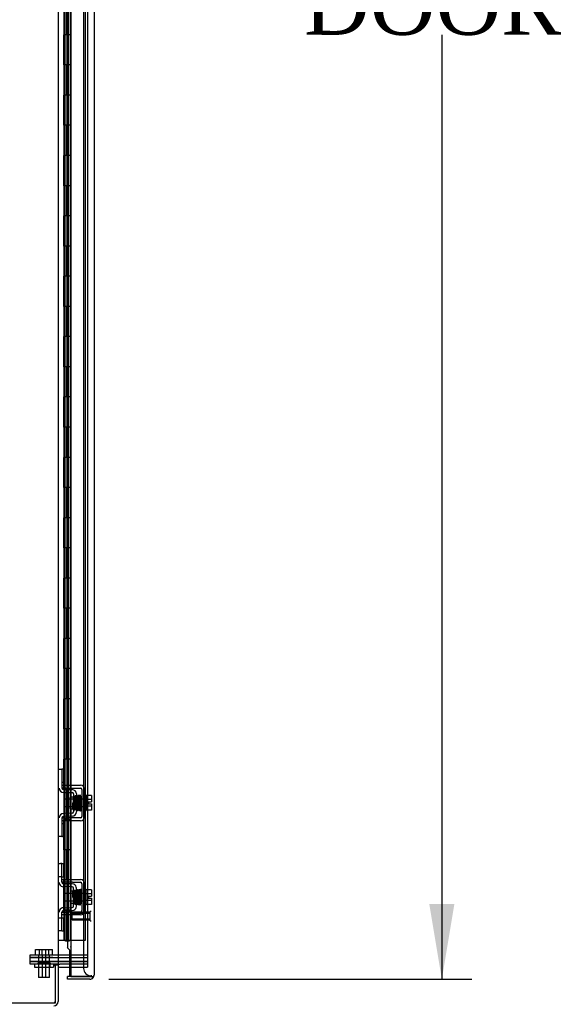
# Model space of a CAD drawing. Header units: inches. Extents: x 2 to 538, y -2 to 358.
# Tile 8 of 38: x 39 to 57, y 150 to 183. Entities that reach past the tile are written whole.
import ezdxf
from ezdxf.enums import TextEntityAlignment as Align
from ezdxf.lldxf.tags import DXFTag

# ---------------------------------------------------------------- set-up
doc = ezdxf.new("R2010")
doc.units = ezdxf.units.IN
doc.header["$MEASUREMENT"] = 0
for name, color, linetype in [('COM42667', 7, 'Continuous'), ('COM42780', 7, 'Continuous'), ('COM52167-15', 7, 'Continuous'), ('COM52168-15', 7, 'Continuous'), ('COM54746-68', 7, 'Continuous'), ('COM70098', 7, 'Continuous'), ('COM70220', 7, 'Continuous'), ('COM71188-5', 7, 'Continuous'), ('COM71190-2', 7, 'Continuous'), ('Default', 7, 'Continuous'), ('GSK86006', 7, 'Continuous'), ('NTS86070', 7, 'Continuous'), ('SCC180005', 7, 'Continuous'), ('SCC19011', 7, 'Continuous'), ('SPR20265', 7, 'Continuous'), ('STD26258', 7, 'Continuous'), ('WAF25035', 7, 'Continuous')]:
    doc.layers.add(name, color=color, linetype=linetype)
doc.styles.add('SEACAD_Times_New_Roman', font='times.ttf')
tags = doc.linetypes.add('HIDDEN2', pattern=[0.1875, 0.125, -0.0625]).pattern_tags.tags
tags[6:7] = [DXFTag(74, 4), DXFTag(75, 0), DXFTag(340, '0'), DXFTag(46, 0.0), DXFTag(50, 0.0), DXFTag(44, 0.0), DXFTag(45, 0.0)]
tags[4:5] = [DXFTag(74, 4), DXFTag(75, 0), DXFTag(340, '0'), DXFTag(46, 0.0), DXFTag(50, 0.0), DXFTag(44, 0.0), DXFTag(45, 0.0)]
doc.dimstyles.new('HAMMOND_(STH_-_540x360)', dxfattribs={"dimtxt": 2, "dimasz": 2.5, "dimexe": 1, "dimexo": 1, "dimgap": 0.5, "dimtad": 0, "dimtih": 1, "dimtoh": 1, "dimzin": 0, "dimdsep": 46, "dimtxsty": 'SEACAD_Times_New_Roman', "dimblk1": '_SE_FILLED', "dimblk2": '_SE_FILLED', "dimsah": 1, "dimcen": 1, "dimadec": 0, "dimazin": 0, "dimtfac": 0.8, "dimtofl": 0, "dimtmove": 0, "dimatfit": 3, "dimfxl": 0, "dimtolj": 1, "dimtzin": 0, "dimarcsym": 0})

# ---------------------------------------------------------------- blocks, each defined once
blk = doc.blocks.new('SE3')
at = {"layer": 'COM42667', "color": 7, "linetype": 'HIDDEN2'}
for p, q in [((40.816, 157.725), (40.941, 157.725)), ((40.941, 157.63), (40.816, 157.63)), ((40.941, 157.725), (41.424, 157.725)), ((40.941, 157.63), (41.424, 157.63)), ((41.472, 157.582), (41.472, 156.691)), ((41.567, 157.582), (41.567, 156.691)), ((40.816, 156.643), (40.941, 156.643)), ((41.424, 156.643), (40.941, 156.643)), ((40.941, 156.548), (40.816, 156.548)), ((41.424, 156.548), (40.941, 156.548)), ((40.816, 154.601), (40.941, 154.601)), ((40.816, 154.506), (40.816, 154.544)), ((40.941, 154.506), (40.816, 154.506)), ((40.941, 154.601), (41.108, 154.601)), ((41.108, 154.506), (40.941, 154.506)), ((41.108, 154.601), (41.168, 154.601)), ((41.168, 154.506), (41.108, 154.506)), ((41.168, 154.601), (41.424, 154.601)), ((41.168, 154.506), (41.424, 154.506)), ((41.472, 154.458), (41.472, 153.567)), ((41.567, 154.458), (41.567, 153.567)), ((40.816, 153.519), (40.941, 153.519)), ((40.816, 153.481), (40.816, 153.519)), ((40.941, 153.424), (40.816, 153.424)), ((41.108, 153.519), (40.941, 153.519)), ((41.108, 153.424), (40.941, 153.424)), ((41.168, 153.519), (41.108, 153.519)), ((41.168, 153.424), (41.108, 153.424)), ((41.424, 153.519), (41.168, 153.519)), ((41.424, 153.424), (41.168, 153.424))]:
    blk.add_line(p, q, dxfattribs=at)
for centre, radius, start, end in [((41.424, 157.582), 0.143, 0, 90), ((41.424, 157.582), 0.048, 0, 90), ((41.424, 156.691), 0.143, 270, 0), ((41.424, 156.691), 0.048, 270, 0), ((41.424, 154.458), 0.143, 0, 90), ((41.424, 154.458), 0.048, 0, 90), ((41.424, 153.567), 0.143, 270, 0), ((41.424, 153.567), 0.048, 270, 0)]:
    blk.add_arc(centre, radius, start, end, dxfattribs=at)
at = {"layer": 'COM42780', "color": 7, "linetype": 'HIDDEN2'}
for p, q in [((40.721, 158.252), (40.816, 158.252)), ((40.816, 158.252), (40.816, 158.002)), ((40.83, 158.252), (40.816, 158.252)), ((40.881, 158.252), (40.83, 158.252)), ((40.881, 158.252), (40.881, 157.815)), ((40.816, 158.002), (40.816, 157.629)), ((40.816, 157.815), (40.83, 157.815)), ((40.881, 157.815), (40.83, 157.815)), ((40.863, 157.582), (41.153, 157.576)), ((40.862, 157.487), (41.151, 157.481)), ((41.103, 156.942), (41.103, 157.332)), ((41.198, 157.332), (41.103, 157.332)), ((41.198, 157.433), (41.198, 156.84)), ((41.293, 157.433), (41.293, 156.84)), ((41.103, 156.942), (41.198, 156.942)), ((40.816, 156.644), (40.816, 156.271)), ((41.151, 156.792), (40.862, 156.786)), ((41.153, 156.697), (40.863, 156.692)), ((40.83, 156.458), (40.816, 156.458)), ((40.816, 156.271), (40.816, 156.021)), ((40.83, 156.458), (40.881, 156.458)), ((40.881, 156.458), (40.881, 156.021)), ((40.816, 156.021), (40.721, 156.021)), ((40.816, 156.021), (40.83, 156.021)), ((40.881, 156.021), (40.83, 156.021)), ((40.721, 155.128), (40.763, 155.128)), ((40.814, 155.128), (40.763, 155.128)), ((40.814, 155.128), (40.881, 155.128)), ((40.814, 154.691), (40.814, 155.128)), ((40.881, 154.691), (40.881, 155.128)), ((40.763, 154.691), (40.721, 154.691)), ((40.814, 154.691), (40.763, 154.691)), ((40.814, 154.691), (40.881, 154.691)), ((40.816, 154.544), (40.816, 154.691)), ((41.151, 154.357), (40.862, 154.363)), ((41.153, 154.452), (40.863, 154.458)), ((41.207, 154.441), (41.153, 154.452)), ((41.198, 153.716), (41.198, 154.309)), ((41.293, 153.716), (41.293, 154.309)), ((41.103, 154.208), (41.103, 153.818)), ((41.198, 154.208), (41.103, 154.208)), ((40.862, 153.662), (41.151, 153.668)), ((41.103, 153.818), (41.198, 153.818)), ((40.721, 153.334), (40.763, 153.334)), ((40.763, 153.334), (40.814, 153.334)), ((40.814, 153.334), (40.881, 153.334)), ((40.814, 152.897), (40.814, 153.334)), ((40.816, 153.334), (40.816, 153.481)), ((40.863, 153.568), (41.153, 153.573)), ((40.881, 152.897), (40.881, 153.334)), ((41.153, 153.573), (41.207, 153.584)), ((40.763, 152.897), (40.721, 152.897)), ((40.814, 152.897), (40.763, 152.897)), ((40.814, 152.897), (40.881, 152.897))]:
    blk.add_line(p, q, dxfattribs=at)
for centre, radius, start, end in [((40.864, 157.629), 0.143, 180, 269), ((40.864, 157.629), 0.048, 180, 269), ((41.15, 157.433), 0.143, 0, 89), ((41.15, 157.433), 0.048, 0, 89), ((40.864, 156.644), 0.143, 91, 180), ((40.864, 156.644), 0.048, 91, 180), ((41.15, 156.84), 0.048, 271, 0), ((41.15, 156.84), 0.143, 271, 0), ((40.864, 154.505), 0.143, 180, 206.9082), ((40.864, 154.505), 0.143, 206.9082, 269), ((40.864, 154.505), 0.048, 180, 269), ((41.15, 154.309), 0.048, 0, 89), ((41.15, 154.309), 0.143, 0, 66.6665), ((40.864, 153.52), 0.143, 91, 153.0918), ((41.15, 153.716), 0.048, 271, 0), ((41.15, 153.716), 0.143, 293.3335, 0), ((40.864, 153.52), 0.143, 153.0918, 180), ((40.864, 153.52), 0.048, 91, 180)]:
    blk.add_arc(centre, radius, start, end, dxfattribs=at)
at = {"layer": 'COM52167-15', "color": 7, "linetype": 'HIDDEN2'}
blk.add_arc((41.323, 152.361), 0.224, 173.8698, 180.203, dxfattribs=at)
at = {"layer": 'COM52168-15', "color": 7, "linetype": 'Continuous'}
for p, q in [((41.108, 221.784), (41.108, 151.387)), ((41.878, 221.736), (41.878, 151.435)), ((41.073, 151.387), (41.073, 151.697)), ((41.003, 151.292), (41.003, 151.387)), ((41.735, 151.387), (41.003, 151.387)), ((41.108, 151.387), (41.073, 151.387)), ((41.108, 151.387), (41.735, 151.387)), ((41.735, 151.387), (41.735, 151.387)), ((41.735, 151.387), (41.849, 151.387)), ((41.735, 151.387), (41.798, 151.387)), ((41.798, 151.387), (41.849, 151.348)), ((41.878, 151.435), (41.878, 151.435)), ((41.878, 151.435), (41.878, 151.435)), ((41.878, 151.435), (41.878, 151.435)), ((41.735, 151.292), (41.003, 151.292))]:
    blk.add_line(p, q, dxfattribs=at)
at = {"layer": 'COM52168-15', "color": 7, "linetype": 'HIDDEN2'}
for p, q in [((41.003, 189.023), (41.003, 152.36)), ((41.073, 151.697), (41.073, 152.262))]:
    blk.add_line(p, q, dxfattribs=at)
at = {"layer": 'COM52168-15', "color": 7, "linetype": 'Continuous'}
for start, end in [(322.4964, 359.8439), (359.9238, 0), (270, 322.4964)]:
    blk.add_arc((41.735, 151.435), 0.143, start, end, dxfattribs=at)
at = {"layer": 'COM52168-15', "color": 7, "linetype": 'HIDDEN2'}
blk.add_open_spline([(41.073, 152.262), (41.06, 152.272), (41.048, 152.283), (41.028, 152.303), (41.019, 152.313), (41.008, 152.334), (41.004, 152.344), (41.003, 152.356), (41.003, 152.358), (41.003, 152.36)], degree=3, knots=[0, 0, 0, 0, 0.25, 0.25, 0.5, 0.5, 0.75, 0.75, 0.7970406, 0.7970406, 0.7970406, 0.7970406], dxfattribs=at)
at = {"layer": 'COM52168-15', "color": 7, "linetype": 'Continuous'}
blk.add_open_spline([(41.849, 151.387), (41.858, 151.395), (41.866, 151.403), (41.873, 151.415), (41.875, 151.419), (41.878, 151.427), (41.878, 151.431), (41.878, 151.435)], degree=3, knots=[0, 0, 0, 0, 0.5, 0.5, 0.75, 0.75, 1, 1, 1, 1], dxfattribs=at)
at = {"layer": 'COM54746-68', "color": 7, "linetype": 'HIDDEN2'}
for p, q in [((40.939, 220.586), (40.939, 152.586)), ((41.039, 152.586), (41.039, 220.586)), ((41.594, 152.586), (41.594, 220.586)), ((40.872, 183.586), (40.872, 182.586)), ((40.948, 183.586), (40.948, 182.586)), ((40.989, 183.586), (40.989, 182.586)), ((40.903, 182.586), (40.872, 182.586)), ((40.872, 182.586), (40.872, 181.586)), ((40.877, 181.586), (40.877, 182.586)), ((41, 182.586), (41, 181.586)), ((40.903, 181.586), (40.872, 181.586)), ((40.872, 181.586), (40.872, 180.586)), ((40.948, 181.586), (40.948, 180.586)), ((40.989, 181.586), (40.989, 180.586)), ((40.903, 180.586), (40.872, 180.586)), ((40.872, 180.586), (40.872, 179.586)), ((40.877, 179.586), (40.877, 180.586)), ((41, 180.586), (41, 179.586)), ((40.903, 179.586), (40.872, 179.586)), ((40.872, 179.586), (40.872, 178.586)), ((40.948, 179.586), (40.948, 178.586)), ((40.989, 179.586), (40.989, 178.586)), ((40.903, 178.586), (40.872, 178.586)), ((40.872, 178.586), (40.872, 177.586)), ((40.877, 177.586), (40.877, 178.586)), ((41, 178.586), (41, 177.586)), ((40.903, 177.586), (40.872, 177.586)), ((40.872, 177.586), (40.872, 176.586)), ((40.948, 177.586), (40.948, 176.586)), ((40.989, 177.586), (40.989, 176.586)), ((40.903, 176.586), (40.872, 176.586)), ((40.872, 176.586), (40.872, 175.586)), ((40.877, 175.586), (40.877, 176.586)), ((41, 176.586), (41, 175.586)), ((40.903, 175.586), (40.872, 175.586)), ((40.872, 175.586), (40.872, 174.586)), ((40.948, 175.586), (40.948, 174.586)), ((40.989, 175.586), (40.989, 174.586)), ((40.903, 174.586), (40.872, 174.586)), ((40.872, 174.586), (40.872, 173.586)), ((40.877, 173.586), (40.877, 174.586)), ((41, 174.586), (41, 173.586)), ((40.903, 173.586), (40.872, 173.586)), ((40.872, 173.586), (40.872, 172.586)), ((40.948, 173.586), (40.948, 172.586)), ((40.989, 173.586), (40.989, 172.586)), ((40.903, 172.586), (40.872, 172.586)), ((40.872, 172.586), (40.872, 171.586)), ((40.877, 171.586), (40.877, 172.586)), ((41, 172.586), (41, 171.586)), ((40.903, 171.586), (40.872, 171.586)), ((40.872, 171.586), (40.872, 170.586)), ((40.948, 171.586), (40.948, 170.586)), ((40.989, 171.586), (40.989, 170.586)), ((40.903, 170.586), (40.872, 170.586)), ((40.872, 170.586), (40.872, 169.586)), ((40.877, 169.586), (40.877, 170.586)), ((41, 170.586), (41, 169.586)), ((40.903, 169.586), (40.872, 169.586)), ((40.872, 169.586), (40.872, 168.586)), ((40.948, 169.586), (40.948, 168.586)), ((40.989, 169.586), (40.989, 168.586)), ((40.903, 168.586), (40.872, 168.586)), ((40.872, 168.586), (40.872, 167.586)), ((40.877, 167.586), (40.877, 168.586)), ((41, 168.586), (41, 167.586)), ((40.903, 167.586), (40.872, 167.586)), ((40.872, 167.586), (40.872, 166.586)), ((40.948, 167.586), (40.948, 166.586)), ((40.989, 167.586), (40.989, 166.586)), ((40.903, 166.586), (40.872, 166.586)), ((40.872, 166.586), (40.872, 165.586)), ((40.877, 165.586), (40.877, 166.586)), ((41, 166.586), (41, 165.586)), ((40.903, 165.586), (40.872, 165.586)), ((40.872, 165.586), (40.872, 164.586)), ((40.948, 165.586), (40.948, 164.586)), ((40.989, 165.586), (40.989, 164.586)), ((40.903, 164.586), (40.872, 164.586)), ((40.872, 164.586), (40.872, 163.586)), ((40.877, 163.586), (40.877, 164.586)), ((41, 164.586), (41, 163.586)), ((40.903, 163.586), (40.872, 163.586)), ((40.872, 163.586), (40.872, 162.586)), ((40.948, 163.586), (40.948, 162.586)), ((40.989, 163.586), (40.989, 162.586)), ((40.903, 162.586), (40.872, 162.586)), ((40.872, 162.586), (40.872, 161.586)), ((40.877, 161.586), (40.877, 162.586)), ((41, 162.586), (41, 161.586)), ((40.903, 161.586), (40.872, 161.586)), ((40.872, 161.586), (40.872, 160.586)), ((40.948, 161.586), (40.948, 160.586)), ((40.989, 161.586), (40.989, 160.586)), ((40.903, 160.586), (40.872, 160.586)), ((40.872, 160.586), (40.872, 159.586)), ((40.877, 159.586), (40.877, 160.586)), ((41, 160.586), (41, 159.586)), ((40.903, 159.586), (40.872, 159.586)), ((40.872, 159.586), (40.872, 158.586)), ((40.948, 159.586), (40.948, 158.586)), ((40.989, 159.586), (40.989, 158.586)), ((40.903, 158.586), (40.872, 158.586)), ((40.872, 158.586), (40.872, 157.586)), ((40.877, 157.586), (40.877, 158.586)), ((41, 158.586), (41, 157.586)), ((40.903, 157.586), (40.872, 157.586)), ((40.872, 157.586), (40.872, 156.586)), ((40.948, 157.586), (40.948, 156.586)), ((40.989, 157.586), (40.989, 156.586)), ((40.903, 156.586), (40.872, 156.586)), ((40.872, 156.586), (40.872, 155.586)), ((40.877, 155.586), (40.877, 156.586)), ((41, 156.586), (41, 155.586)), ((40.903, 155.586), (40.872, 155.586)), ((40.872, 155.586), (40.872, 154.586)), ((40.948, 155.586), (40.948, 154.586)), ((40.989, 155.586), (40.989, 154.586)), ((40.903, 154.586), (40.872, 154.586)), ((40.872, 154.586), (40.872, 153.586)), ((40.877, 153.586), (40.877, 154.586)), ((41, 154.586), (41, 153.586)), ((40.903, 153.586), (40.872, 153.586)), ((40.872, 153.586), (40.872, 152.586)), ((40.948, 153.586), (40.948, 152.586)), ((40.989, 153.586), (40.989, 152.586)), ((40.927, 152.551), (40.927, 152.577)), ((40.927, 152.577), (40.977, 152.577)), ((40.977, 152.551), (40.927, 152.551)), ((40.939, 152.586), (40.939, 152.577)), ((41.002, 152.577), (40.977, 152.577)), ((41.002, 152.551), (40.977, 152.551)), ((41.002, 152.577), (41.052, 152.577)), ((41.052, 152.551), (41.002, 152.551)), ((41.039, 152.577), (41.039, 152.586)), ((41.052, 152.577), (41.052, 152.551)), ((41.108, 152.586), (41.594, 152.586))]:
    blk.add_line(p, q, dxfattribs=at)
at = {"layer": 'COM54746-68', "color": 7, "linetype": 'Continuous'}
for p, q in [((40.903, 182.586), (40.903, 183.586)), ((41.106, 182.586), (41.106, 183.586)), ((41.106, 182.586), (40.903, 182.586)), ((41.106, 182.586), (40.903, 182.586)), ((40.903, 181.586), (40.903, 182.586)), ((41.106, 181.586), (41.106, 182.586)), ((41.106, 181.586), (40.903, 181.586)), ((41.106, 181.586), (40.903, 181.586)), ((40.903, 180.586), (40.903, 181.586)), ((41.106, 180.586), (41.106, 181.586)), ((41.106, 180.586), (40.903, 180.586)), ((41.106, 180.586), (40.903, 180.586)), ((40.903, 179.586), (40.903, 180.586)), ((41.106, 179.586), (41.106, 180.586)), ((41.106, 179.586), (40.903, 179.586)), ((41.106, 179.586), (40.903, 179.586)), ((40.903, 178.586), (40.903, 179.586)), ((41.106, 178.586), (41.106, 179.586)), ((41.106, 178.586), (40.903, 178.586)), ((41.106, 178.586), (40.903, 178.586)), ((40.903, 177.586), (40.903, 178.586)), ((41.106, 177.586), (41.106, 178.586)), ((41.106, 177.586), (40.903, 177.586)), ((41.106, 177.586), (40.903, 177.586)), ((40.903, 176.586), (40.903, 177.586)), ((41.106, 176.586), (41.106, 177.586)), ((41.106, 176.586), (40.903, 176.586)), ((41.106, 176.586), (40.903, 176.586)), ((40.903, 175.586), (40.903, 176.586)), ((41.106, 175.586), (41.106, 176.586)), ((41.106, 175.586), (40.903, 175.586)), ((41.106, 175.586), (40.903, 175.586)), ((40.903, 174.586), (40.903, 175.586)), ((41.106, 174.586), (41.106, 175.586)), ((41.106, 174.586), (40.903, 174.586)), ((41.106, 174.586), (40.903, 174.586)), ((40.903, 173.586), (40.903, 174.586)), ((41.106, 173.586), (41.106, 174.586)), ((41.106, 173.586), (40.903, 173.586)), ((41.106, 173.586), (40.903, 173.586)), ((40.903, 172.586), (40.903, 173.586)), ((41.106, 172.586), (41.106, 173.586)), ((41.106, 172.586), (40.903, 172.586)), ((41.106, 172.586), (40.903, 172.586)), ((40.903, 171.586), (40.903, 172.586)), ((41.106, 171.586), (41.106, 172.586)), ((41.106, 171.586), (40.903, 171.586)), ((41.106, 171.586), (40.903, 171.586)), ((40.903, 170.586), (40.903, 171.586)), ((41.106, 170.586), (41.106, 171.586)), ((41.106, 170.586), (40.903, 170.586)), ((41.106, 170.586), (40.903, 170.586)), ((40.903, 169.586), (40.903, 170.586)), ((41.106, 169.586), (41.106, 170.586)), ((41.106, 169.586), (40.903, 169.586)), ((41.106, 169.586), (40.903, 169.586)), ((40.903, 168.586), (40.903, 169.586)), ((41.106, 168.586), (41.106, 169.586)), ((41.106, 168.586), (40.903, 168.586)), ((41.106, 168.586), (40.903, 168.586)), ((40.903, 167.586), (40.903, 168.586)), ((41.106, 167.586), (41.106, 168.586)), ((41.106, 167.586), (40.903, 167.586)), ((41.106, 167.586), (40.903, 167.586)), ((40.903, 166.586), (40.903, 167.586)), ((41.106, 166.586), (41.106, 167.586)), ((41.106, 166.586), (40.903, 166.586)), ((41.106, 166.586), (40.903, 166.586)), ((40.903, 165.586), (40.903, 166.586)), ((41.106, 165.586), (41.106, 166.586)), ((41.106, 165.586), (40.903, 165.586)), ((41.106, 165.586), (40.903, 165.586)), ((40.903, 164.586), (40.903, 165.586)), ((41.106, 164.586), (41.106, 165.586)), ((41.106, 164.586), (40.903, 164.586)), ((41.106, 164.586), (40.903, 164.586)), ((40.903, 163.586), (40.903, 164.586)), ((41.106, 163.586), (41.106, 164.586)), ((41.106, 163.586), (40.903, 163.586)), ((41.106, 163.586), (40.903, 163.586)), ((40.903, 162.586), (40.903, 163.586)), ((41.106, 162.586), (41.106, 163.586)), ((41.106, 162.586), (40.903, 162.586)), ((41.106, 162.586), (40.903, 162.586)), ((40.903, 161.586), (40.903, 162.586)), ((41.106, 161.586), (41.106, 162.586)), ((41.106, 161.586), (40.903, 161.586)), ((41.106, 161.586), (40.903, 161.586)), ((40.903, 160.586), (40.903, 161.586)), ((41.106, 160.586), (41.106, 161.586)), ((41.106, 160.586), (40.903, 160.586)), ((41.106, 160.586), (40.903, 160.586)), ((40.903, 159.586), (40.903, 160.586)), ((41.106, 159.586), (41.106, 160.586)), ((41.106, 159.586), (40.903, 159.586)), ((41.106, 159.586), (40.903, 159.586)), ((40.903, 158.586), (40.903, 159.586)), ((41.106, 158.586), (41.106, 159.586)), ((41.106, 158.586), (40.903, 158.586)), ((41.106, 158.586), (40.903, 158.586)), ((40.903, 157.586), (40.903, 158.586)), ((41.106, 157.586), (41.106, 158.586)), ((41.106, 157.586), (40.903, 157.586)), ((41.106, 157.586), (40.903, 157.586)), ((40.903, 156.586), (40.903, 157.586)), ((41.106, 156.586), (41.106, 157.586)), ((41.106, 156.586), (40.903, 156.586)), ((41.106, 156.586), (40.903, 156.586)), ((40.903, 155.586), (40.903, 156.586)), ((41.106, 155.586), (41.106, 156.586)), ((41.106, 155.586), (40.903, 155.586)), ((41.106, 155.586), (40.903, 155.586)), ((40.903, 154.586), (40.903, 155.586)), ((41.106, 154.586), (41.106, 155.586)), ((41.106, 154.586), (40.903, 154.586)), ((41.106, 154.586), (40.903, 154.586)), ((40.903, 153.586), (40.903, 154.586)), ((41.106, 153.586), (41.106, 154.586)), ((41.106, 153.586), (40.903, 153.586)), ((40.903, 152.586), (40.903, 153.586)), ((41.106, 153.586), (40.903, 153.586)), ((41.106, 152.586), (41.106, 153.586)), ((40.691, 152.586), (40.903, 152.586)), ((40.903, 152.586), (41.106, 152.586)), ((41.106, 152.586), (41.108, 152.586))]:
    blk.add_line(p, q, dxfattribs=at)
at = {"layer": 'COM70098', "color": 7, "linetype": 'HIDDEN2'}
for p, q in [((39.759, 152.012), (39.759, 152.107)), ((39.759, 152.107), (40.509, 152.107)), ((40.509, 152.107), (41.658, 152.107)), ((40.509, 152.012), (39.759, 152.012)), ((39.759, 151.792), (39.759, 151.887)), ((39.759, 151.887), (40.509, 151.887)), ((40.509, 151.792), (39.759, 151.792)), ((40.509, 152.012), (41.658, 152.012)), ((41.658, 151.887), (40.509, 151.887)), ((40.548, 151.792), (40.509, 151.792))]:
    blk.add_line(p, q, dxfattribs=at)
at = {"layer": 'COM70220', "color": 7, "linetype": 'HIDDEN2'}
for p, q in [((41.533, 221.053), (41.533, 151.906)), ((41.533, 151.906), (41.533, 151.656)), ((41.783, 151.435), (41.783, 151.406))]:
    blk.add_line(p, q, dxfattribs=at)
blk.add_arc((41.783, 151.656), 0.25, 180, 270, dxfattribs=at)
at = {"layer": 'COM71188-5', "color": 7, "linetype": 'Continuous'}
for p, q in [((40.691, 221.167), (40.691, 151.792)), ((40.548, 151.792), (40.548, 151.762)), ((40.691, 151.792), (40.548, 151.792)), ((40.548, 151.762), (40.596, 151.762)), ((40.596, 150.512), (40.596, 151.762)), ((40.691, 151.792), (40.739, 151.792)), ((41.108, 151.792), (40.739, 151.792)), ((28.146, 150.512), (40.596, 150.512))]:
    blk.add_line(p, q, dxfattribs=at)
at = {"layer": 'COM71188-5', "color": 7, "linetype": 'HIDDEN2'}
for p, q in [((41.658, 221.167), (41.658, 151.792)), ((41.658, 151.792), (41.108, 151.792))]:
    blk.add_line(p, q, dxfattribs=at)
at = {"layer": 'COM71190-2', "color": 7, "linetype": 'Continuous'}
for p, q in [((40.691, 151.762), (40.596, 151.762)), ((40.691, 151.762), (40.691, 150.56)), ((40.739, 151.697), (41.108, 151.697))]:
    blk.add_line(p, q, dxfattribs=at)
at = {"layer": 'COM71190-2', "color": 7, "linetype": 'HIDDEN2'}
for p in [(41.108, 151.697), (41.658, 151.792)]:
    blk.add_line(p, (41.658, 151.697), dxfattribs=at)
at = {"layer": 'COM71190-2', "color": 7, "linetype": 'Continuous'}
for centre, radius, start, end in [((40.739, 151.649), 0.143, 90, 127.7949), ((40.739, 151.649), 0.048, 90, 180), ((40.548, 150.56), 0.143, 270, 0)]:
    blk.add_arc(centre, radius, start, end, dxfattribs=at)
at = {"layer": 'COM71190-2', "color": 7, "linetype": 'HIDDEN2'}
blk.add_arc((40.548, 150.56), 0.048, 270, 0, dxfattribs=at)
at = {"layer": 'GSK86006', "color": 7, "linetype": 'HIDDEN2'}
for p, q in [((39.759, 151.887), (39.759, 152.012)), ((39.759, 152.012), (40.509, 152.012)), ((40.509, 151.887), (39.759, 151.887)), ((40.509, 152.012), (41.658, 152.012)), ((40.509, 151.887), (41.658, 151.887))]:
    blk.add_line(p, q, dxfattribs=at)
at = {"layer": 'NTS86070', "color": 7, "linetype": 'HIDDEN2'}
for p, q in [((39.908, 151.792), (39.908, 151.692)), ((39.908, 151.692), (40.035, 151.692)), ((40.012, 151.822), (40.012, 151.792)), ((40.147, 151.832), (40.022, 151.832)), ((40.033, 151.792), (40.033, 151.692)), ((40.033, 151.692), (40.533, 151.692)), ((40.137, 151.822), (40.137, 151.792)), ((40.42, 151.832), (40.147, 151.832)), ((40.305, 151.792), (40.305, 151.822)), ((40.408, 151.792), (40.408, 151.692)), ((40.43, 151.792), (40.43, 151.822)), ((40.533, 151.792), (40.533, 151.692))]:
    blk.add_line(p, q, dxfattribs=at)
for centre, start, end in [((40.022, 151.822), 90, 180), ((40.147, 151.822), 90, 180), ((40.295, 151.822), 0, 90), ((40.42, 151.822), 0, 90)]:
    blk.add_arc(centre, 0.01, start, end, dxfattribs=at)
at = {"layer": 'SCC180005', "color": 7, "linetype": 'HIDDEN2'}
for p, q in [((39.942, 152.281), (40.067, 152.281)), ((39.942, 152.107), (39.942, 152.281)), ((40.035, 152.107), (40.035, 151.357)), ((40.067, 152.281), (40.283, 152.281)), ((40.067, 152.107), (40.067, 152.281)), ((40.158, 152.107), (40.158, 152.281)), ((40.16, 152.107), (40.16, 151.357)), ((40.281, 151.357), (40.281, 152.107)), ((40.283, 152.281), (40.499, 152.281)), ((40.283, 152.107), (40.283, 152.281)), ((40.374, 152.107), (40.374, 152.281)), ((40.406, 151.357), (40.406, 152.107)), ((40.499, 152.107), (40.499, 152.281)), ((40.16, 151.357), (40.035, 151.357)), ((40.406, 151.357), (40.16, 151.357))]:
    blk.add_line(p, q, dxfattribs=at)
at = {"layer": 'SCC19011', "color": 7, "linetype": 'HIDDEN2'}
for p, q in [((40.88, 157.259), (40.88, 157.015)), ((41.612, 157.259), (40.88, 157.259)), ((41.793, 157.378), (41.612, 157.378)), ((41.793, 157.245), (41.612, 157.245)), ((41.793, 157.378), (41.793, 157.245)), ((41.793, 157.245), (41.793, 157.171)), ((40.88, 157.015), (41.612, 157.015)), ((41.793, 157.028), (41.612, 157.028)), ((41.698, 157.171), (41.793, 157.171)), ((41.698, 157.171), (41.698, 157.103)), ((41.698, 157.103), (41.793, 157.103)), ((41.793, 157.103), (41.793, 157.028)), ((41.793, 157.028), (41.793, 156.896)), ((41.793, 156.896), (41.612, 156.896)), ((40.88, 154.135), (40.88, 153.891)), ((41.612, 154.135), (40.88, 154.135)), ((41.793, 154.254), (41.612, 154.254)), ((41.793, 154.121), (41.612, 154.121)), ((41.698, 154.047), (41.698, 153.979)), ((41.698, 154.047), (41.793, 154.047)), ((41.698, 153.979), (41.793, 153.979)), ((41.793, 154.254), (41.793, 154.121)), ((41.793, 154.121), (41.793, 154.047)), ((41.793, 153.979), (41.793, 153.904)), ((40.88, 153.891), (41.612, 153.891)), ((41.793, 153.904), (41.612, 153.904)), ((41.793, 153.772), (41.612, 153.772)), ((41.793, 153.904), (41.793, 153.772))]:
    blk.add_line(p, q, dxfattribs=at)
at = {"layer": 'SPR20265', "color": 7, "linetype": 'HIDDEN2'}
for p, q in [((41.159, 157.137), (41.194, 157.137)), ((41.159, 154.013), (41.184, 154.013))]:
    blk.add_line(p, q, dxfattribs=at)
for centre, radius, start, end in [((36.549, 157.313), 4.891, 359.5941, 359.9583), ((36.522, 157.314), 4.954, 355.1676, 359.9373), ((41.339, 156.912), 0.0181, 180.2962, 0.6354), ((36.549, 153.836), 4.891, 0.0417, 4.8553), ((36.522, 153.835), 4.954, 0.0627, 4.8324)]:
    blk.add_arc(centre, radius, start, end, dxfattribs=at)
blk.add_ellipse((41.458, 157.309), major_axis=(0.0175, 0), ratio=0.707107, dxfattribs=at)
for start_param, end_param in [(3.144225, 6.283185), (0, 0.029803)]:
    blk.add_ellipse((41.458, 153.84), major_axis=(0.0175, 0), ratio=0.707107, start_param=start_param, end_param=end_param, dxfattribs=at)
for points, knots in [([(41.256, 156.93), (41.255, 156.934), (41.253, 156.943), (41.251, 156.976), (41.249, 157.019), (41.247, 157.065), (41.245, 157.113), (41.243, 157.17), (41.241, 157.23), (41.238, 157.283), (41.236, 157.319), (41.233, 157.34), (41.231, 157.352), (41.221, 157.359), (41.214, 157.36), (41.207, 157.359), (41.201, 157.354), (41.197, 157.348), (41.195, 157.337), (41.193, 157.312), (41.19, 157.276), (41.188, 157.236), (41.186, 157.188), (41.185, 157.153), (41.184, 157.136)], [0, 0, 0, 0, 0.0498436, 0.0967002, 0.1405955, 0.1815314, 0.2194862, 0.2544765, 0.3152997, 0.3654619, 0.409652, 0.4485892, 0.4814188, 0.4889058, 0.495916, 0.5065238, 0.5135393, 0.5236157, 0.5577634, 0.6106645, 0.6440309, 0.6818562, 0.7241002, 0.764095, 0.764095, 0.764095, 0.764095]), ([(41.2, 157.331), (41.2, 157.331), (41.2, 157.325), (41.202, 157.302), (41.204, 157.268), (41.206, 157.23), (41.208, 157.181), (41.21, 157.123), (41.212, 157.059), (41.215, 156.998), (41.218, 156.947), (41.22, 156.934), (41.221, 156.927)], [0.5312571, 0.5312571, 0.5312571, 0.5312571, 0.5585929, 0.6096433, 0.6421085, 0.6791741, 0.7208841, 0.7672768, 0.8183419, 0.8741554, 0.9346781, 1, 1, 1, 1]), ([(41.244, 157.342), (41.243, 157.334), (41.242, 157.31), (41.24, 157.276), (41.239, 157.26)], [0.1087958, 0.1087958, 0.1087958, 0.1087958, 0.2223565, 0.3065223, 0.3065223, 0.3065223, 0.3065223]), ([(41.283, 157.348), (41.282, 157.352), (41.282, 157.357), (41.276, 157.364), (41.268, 157.368), (41.261, 157.368), (41.255, 157.365), (41.25, 157.361), (41.247, 157.355), (41.247, 157.352), (41.247, 157.35)], [0, 0, 0, 0, 0.160978, 0.319941, 0.465269, 0.591846, 0.711965, 0.822973, 0.919786, 1, 1, 1, 1]), ([(41.247, 157.348), (41.248, 157.345), (41.25, 157.34), (41.252, 157.309), (41.254, 157.268), (41.256, 157.221), (41.258, 157.173), (41.26, 157.114), (41.263, 157.049), (41.265, 156.991), (41.267, 156.951), (41.269, 156.927), (41.273, 156.908), (41.288, 156.9), (41.3, 156.904), (41.308, 156.914), (41.309, 156.926), (41.311, 156.951), (41.313, 156.981), (41.314, 157), (41.314, 157.007)], [0, 0, 0, 0, 0.0490679, 0.095301, 0.1387049, 0.1792256, 0.2168316, 0.2515124, 0.3116979, 0.3614591, 0.4053465, 0.4437863, 0.4807605, 0.5002516, 0.5126381, 0.5301382, 0.5631975, 0.6133029, 0.6453829, 0.6655854, 0.6655854, 0.6655854, 0.6655854]), ([(41.304, 156.93), (41.304, 156.93), (41.303, 156.936), (41.302, 156.96), (41.3, 156.999), (41.298, 157.041), (41.296, 157.095), (41.294, 157.158), (41.291, 157.226), (41.288, 157.288), (41.285, 157.338), (41.283, 157.347), (41.282, 157.352)], [0.5252176, 0.5252176, 0.5252176, 0.5252176, 0.5500519, 0.604828, 0.6390024, 0.6775462, 0.720453, 0.7677407, 0.8193455, 0.8752892, 0.9355028, 1, 1, 1, 1]), ([(41.296, 157.356), (41.295, 157.35), (41.293, 157.34), (41.291, 157.305), (41.29, 157.277), (41.289, 157.264)], [0, 0, 0, 0, 0.0497131, 0.0964498, 0.1332447, 0.1332447, 0.1332447, 0.1332447]), ([(41.331, 157.36), (41.331, 157.361), (41.331, 157.363), (41.33, 157.366), (41.328, 157.368), (41.326, 157.371), (41.323, 157.373), (41.32, 157.374), (41.316, 157.375), (41.309, 157.374), (41.302, 157.37), (41.296, 157.362), (41.295, 157.356), (41.295, 157.352)], [0.0423433, 0.0423433, 0.0423433, 0.0423433, 0.0780693, 0.1166064, 0.1566075, 0.1991192, 0.2448555, 0.2942488, 0.3475582, 0.468612, 0.6213089, 0.801496, 1, 1, 1, 1]), ([(41.297, 157.353), (41.298, 157.353), (41.299, 157.352), (41.302, 157.326), (41.304, 157.277), (41.306, 157.227), (41.308, 157.183), (41.309, 157.137), (41.311, 157.089), (41.313, 157.042), (41.315, 156.999), (41.316, 156.961), (41.318, 156.932), (41.32, 156.913), (41.321, 156.91), (41.322, 156.909)], [0.0493682, 0.0493682, 0.0493682, 0.0493682, 0.1041505, 0.2141198, 0.3297994, 0.3901531, 0.4519694, 0.5152557, 0.5800319, 0.6463064, 0.7140466, 0.7832821, 0.8540388, 0.9262663, 0.9997798, 0.9997798, 0.9997798, 0.9997798]), ([(41.357, 156.913), (41.356, 156.915), (41.354, 156.921), (41.351, 156.964), (41.348, 157.033), (41.345, 157.107), (41.343, 157.169), (41.341, 157.216), (41.34, 157.26), (41.338, 157.299), (41.336, 157.33), (41.334, 157.352), (41.332, 157.361), (41.332, 157.362), (41.331, 157.362)], [0.0031575, 0.0031575, 0.0031575, 0.0031575, 0.106276, 0.2177664, 0.3343795, 0.4562757, 0.5195077, 0.5840716, 0.6500082, 0.7172741, 0.7858907, 0.8559002, 0.9272657, 0.9562295, 0.9562295, 0.9562295, 0.9562295]), ([(41.346, 157.366), (41.345, 157.361), (41.343, 157.339), (41.34, 157.296), (41.339, 157.27), (41.339, 157.268)], [0.1097302, 0.1097302, 0.1097302, 0.1097302, 0.2224256, 0.3403895, 0.3502806, 0.3502806, 0.3502806, 0.3502806]), ([(41.384, 157.359), (41.383, 157.364), (41.382, 157.371), (41.375, 157.379), (41.37, 157.382), (41.365, 157.383), (41.362, 157.382), (41.358, 157.381), (41.354, 157.379), (41.351, 157.377), (41.349, 157.373), (41.348, 157.369), (41.348, 157.367), (41.347, 157.365)], [0, 0, 0, 0, 0.324319, 0.462115, 0.581304, 0.633213, 0.682431, 0.732423, 0.783847, 0.836789, 0.89085, 0.94542, 1, 1, 1, 1]), ([(41.348, 157.361), (41.349, 157.354), (41.351, 157.339), (41.354, 157.287), (41.357, 157.217), (41.359, 157.138), (41.362, 157.058), (41.365, 156.987), (41.368, 156.931), (41.369, 156.916), (41.37, 156.907)], [0, 0, 0, 0, 0.123677, 0.247763, 0.372182, 0.497025, 0.622181, 0.747773, 0.873664, 1, 1, 1, 1]), ([(41.405, 156.909), (41.404, 156.917), (41.403, 156.933), (41.4, 156.988), (41.397, 157.058), (41.394, 157.138), (41.392, 157.218), (41.389, 157.287), (41.386, 157.341), (41.384, 157.355), (41.383, 157.363)], [0, 0, 0, 0, 0.125356, 0.250547, 0.375714, 0.500726, 0.625702, 0.75054, 0.875328, 1, 1, 1, 1]), ([(41.397, 157.375), (41.396, 157.371), (41.394, 157.363), (41.391, 157.321), (41.39, 157.287), (41.389, 157.274)], [0, 0, 0, 0, 0.1087369, 0.2223139, 0.2823724, 0.2823724, 0.2823724, 0.2823724]), ([(41.432, 157.373), (41.432, 157.375), (41.432, 157.377), (41.43, 157.381), (41.428, 157.385), (41.424, 157.389), (41.418, 157.391), (41.411, 157.391), (41.404, 157.388), (41.399, 157.384), (41.397, 157.378), (41.396, 157.374), (41.396, 157.372)], [0, 0, 0, 0, 0.065589, 0.134096, 0.204, 0.273642, 0.405923, 0.527776, 0.652215, 0.775569, 0.89228, 1, 1, 1, 1]), ([(41.397, 157.371), (41.398, 157.37), (41.4, 157.365), (41.402, 157.321), (41.405, 157.261), (41.407, 157.203), (41.409, 157.155), (41.41, 157.104), (41.412, 157.054), (41.414, 157.006), (41.416, 156.964), (41.418, 156.929), (41.419, 156.904), (41.421, 156.893), (41.422, 156.893), (41.422, 156.893)], [0.0084013, 0.0084013, 0.0084013, 0.0084013, 0.1047673, 0.2149815, 0.3308118, 0.3911182, 0.4528716, 0.5160814, 0.5807303, 0.6468516, 0.7144807, 0.783578, 0.8541849, 0.926338, 0.9626406, 0.9626406, 0.9626406, 0.9626406]), ([(41.457, 156.9), (41.456, 156.9), (41.455, 156.902), (41.452, 156.933), (41.45, 156.987), (41.448, 157.042), (41.446, 157.089), (41.444, 157.139), (41.443, 157.19), (41.441, 157.24), (41.439, 157.285), (41.437, 157.324), (41.435, 157.354), (41.433, 157.372), (41.432, 157.374), (41.432, 157.375)], [0.041658, 0.041658, 0.041658, 0.041658, 0.1062331, 0.2177365, 0.3345116, 0.3951575, 0.4571173, 0.5204025, 0.5850154, 0.650919, 0.7181243, 0.7866617, 0.856475, 0.927577, 0.9945625, 0.9945625, 0.9945625, 0.9945625]), ([(41.159, 157.137), (41.16, 157.121), (41.161, 157.096), (41.163, 157.055), (41.164, 157.018), (41.166, 156.986), (41.168, 156.961), (41.169, 156.943), (41.171, 156.933), (41.172, 156.932), (41.172, 156.932)], [0, 0, 0, 0, 0.1236932, 0.2477957, 0.3722334, 0.4970307, 0.6222178, 0.7477992, 0.8737106, 0.9604174, 0.9604174, 0.9604174, 0.9604174]), ([(41.172, 156.935), (41.172, 156.933), (41.172, 156.931), (41.174, 156.927), (41.176, 156.923), (41.179, 156.92), (41.182, 156.918), (41.187, 156.917), (41.193, 156.917), (41.2, 156.92), (41.205, 156.925), (41.207, 156.931), (41.208, 156.935), (41.208, 156.937)], [0, 0, 0, 0, 0.058977, 0.121112, 0.184968, 0.249019, 0.31194, 0.372841, 0.48981, 0.614536, 0.743768, 0.872723, 1, 1, 1, 1]), ([(41.207, 156.938), (41.206, 156.937), (41.205, 156.938), (41.204, 156.947), (41.202, 156.964), (41.201, 156.988), (41.199, 157.019), (41.198, 157.055), (41.196, 157.096), (41.195, 157.121), (41.194, 157.137)], [0.0491745, 0.0491745, 0.0491745, 0.0491745, 0.1247815, 0.2496118, 0.3745487, 0.4995316, 0.6245497, 0.7496304, 0.874808, 1, 1, 1, 1]), ([(41.207, 156.934), (41.208, 156.937), (41.21, 156.944), (41.212, 156.974), (41.214, 157.002), (41.214, 157.016)], [0, 0, 0, 0, 0.0491727, 0.0954645, 0.1386905, 0.1386905, 0.1386905, 0.1386905]), ([(41.22, 156.931), (41.221, 156.928), (41.221, 156.922), (41.227, 156.914), (41.234, 156.91), (41.241, 156.909), (41.246, 156.911), (41.25, 156.913), (41.253, 156.916), (41.255, 156.918), (41.256, 156.921), (41.257, 156.924), (41.257, 156.926), (41.257, 156.927)], [0, 0, 0, 0, 0.180774, 0.350248, 0.499828, 0.623642, 0.733222, 0.784403, 0.832779, 0.878274, 0.921007, 0.961361, 1, 1, 1, 1]), ([(41.258, 156.93), (41.259, 156.935), (41.261, 156.957), (41.263, 156.992), (41.264, 157.011)], [0.1070599, 0.1070599, 0.1070599, 0.1070599, 0.2191639, 0.3205784, 0.3205784, 0.3205784, 0.3205784]), ([(41.357, 156.909), (41.358, 156.912), (41.36, 156.919), (41.362, 156.957), (41.364, 156.989), (41.364, 157.001)], [0, 0, 0, 0, 0.1069729, 0.2190176, 0.2772299, 0.2772299, 0.2772299, 0.2772299]), ([(41.37, 156.912), (41.37, 156.906), (41.371, 156.899), (41.378, 156.89), (41.384, 156.887), (41.389, 156.887), (41.392, 156.887), (41.396, 156.888), (41.399, 156.89), (41.402, 156.893), (41.405, 156.896), (41.406, 156.9), (41.406, 156.903), (41.406, 156.904)], [0, 0, 0, 0, 0.337377, 0.476585, 0.593946, 0.643993, 0.690857, 0.738213, 0.787078, 0.837877, 0.890521, 0.944659, 1, 1, 1, 1]), ([(41.408, 156.902), (41.409, 156.906), (41.411, 156.928), (41.413, 156.97), (41.414, 156.996), (41.414, 156.998)], [0.1075026, 0.1075026, 0.1075026, 0.1075026, 0.219859, 0.336958, 0.3455788, 0.3455788, 0.3455788, 0.3455788]), ([(41.422, 156.896), (41.422, 156.895), (41.422, 156.893), (41.423, 156.891), (41.424, 156.888), (41.425, 156.885), (41.428, 156.883), (41.43, 156.881), (41.433, 156.879), (41.438, 156.878), (41.444, 156.879), (41.451, 156.883), (41.457, 156.891), (41.458, 156.897), (41.459, 156.901)], [0, 0, 0, 0, 0.03948, 0.078027, 0.11705, 0.157795, 0.20119, 0.247813, 0.297965, 0.351797, 0.472995, 0.624898, 0.803476, 1, 1, 1, 1]), ([(41.171, 154.215), (41.17, 154.213), (41.169, 154.206), (41.168, 154.188), (41.166, 154.163), (41.164, 154.131), (41.163, 154.094), (41.161, 154.053), (41.16, 154.028), (41.159, 154.013)], [0.1262894, 0.1262894, 0.1262894, 0.1262894, 0.2522008, 0.3777822, 0.5029693, 0.6277666, 0.7522043, 0.8763068, 1, 1, 1, 1]), ([(41.208, 154.212), (41.208, 154.215), (41.207, 154.221), (41.201, 154.228), (41.194, 154.232), (41.187, 154.232), (41.18, 154.23), (41.175, 154.225), (41.172, 154.22), (41.172, 154.216), (41.172, 154.214)], [0, 0, 0, 0, 0.171749, 0.337669, 0.486578, 0.613302, 0.730062, 0.835396, 0.925606, 1, 1, 1, 1]), ([(41.173, 154.212), (41.173, 154.209), (41.175, 154.202), (41.177, 154.171), (41.179, 154.131), (41.181, 154.085), (41.183, 154.039), (41.185, 153.983), (41.188, 153.922), (41.19, 153.869), (41.193, 153.832), (41.195, 153.812), (41.199, 153.794), (41.214, 153.788), (41.223, 153.791), (41.228, 153.796), (41.232, 153.802), (41.234, 153.814), (41.236, 153.839), (41.238, 153.868), (41.239, 153.884), (41.239, 153.89)], [0, 0, 0, 0, 0.0490514, 0.0952673, 0.1386509, 0.1791504, 0.2167305, 0.2513805, 0.3114904, 0.3611945, 0.4050506, 0.4434983, 0.4785021, 0.4956238, 0.5070082, 0.5143821, 0.5252034, 0.5593817, 0.6109134, 0.643602, 0.6599028, 0.6599028, 0.6599028, 0.6599028]), ([(41.229, 153.818), (41.229, 153.818), (41.228, 153.824), (41.227, 153.845), (41.225, 153.88), (41.223, 153.918), (41.221, 153.968), (41.219, 154.027), (41.216, 154.09), (41.214, 154.15), (41.211, 154.2), (41.209, 154.21), (41.207, 154.215)], [0.5328988, 0.5328988, 0.5328988, 0.5328988, 0.5569074, 0.6092128, 0.6423045, 0.6799166, 0.7220481, 0.7687139, 0.8198491, 0.8754774, 0.935522, 1, 1, 1, 1]), ([(41.221, 154.222), (41.22, 154.217), (41.219, 154.208), (41.216, 154.176), (41.215, 154.148), (41.214, 154.133)], [0, 0, 0, 0, 0.0498287, 0.096661, 0.1398853, 0.1398853, 0.1398853, 0.1398853]), ([(41.257, 154.222), (41.257, 154.223), (41.257, 154.225), (41.256, 154.227), (41.255, 154.23), (41.253, 154.233), (41.251, 154.235), (41.247, 154.238), (41.242, 154.24), (41.235, 154.239), (41.227, 154.235), (41.222, 154.227), (41.221, 154.221), (41.22, 154.218)], [0, 0, 0, 0, 0.035882, 0.073188, 0.112909, 0.155738, 0.202044, 0.251913, 0.361271, 0.485727, 0.637722, 0.812554, 1, 1, 1, 1]), ([(41.222, 154.218), (41.223, 154.218), (41.224, 154.216), (41.227, 154.188), (41.229, 154.14), (41.231, 154.091), (41.233, 154.049), (41.235, 154.005), (41.236, 153.96), (41.238, 153.916), (41.24, 153.875), (41.242, 153.841), (41.244, 153.815), (41.245, 153.799), (41.246, 153.797), (41.247, 153.797)], [0.0386163, 0.0386163, 0.0386163, 0.0386163, 0.1041999, 0.2141673, 0.3298094, 0.3901346, 0.4519229, 0.5151799, 0.5799285, 0.646185, 0.7139159, 0.7831552, 0.853933, 0.9262015, 0.98991, 0.98991, 0.98991, 0.98991]), ([(41.282, 153.802), (41.281, 153.803), (41.279, 153.807), (41.276, 153.844), (41.273, 153.908), (41.271, 153.977), (41.268, 154.036), (41.267, 154.08), (41.265, 154.123), (41.263, 154.161), (41.261, 154.192), (41.259, 154.214), (41.258, 154.225), (41.257, 154.225), (41.256, 154.225)], [0.0138524, 0.0138524, 0.0138524, 0.0138524, 0.1062824, 0.2178177, 0.3344917, 0.4564531, 0.5197117, 0.5842959, 0.6502411, 0.7175013, 0.7860951, 0.8560626, 0.9273599, 0.9665702, 0.9665702, 0.9665702, 0.9665702]), ([(41.331, 153.795), (41.33, 153.801), (41.328, 153.811), (41.326, 153.849), (41.324, 153.895), (41.322, 153.945), (41.32, 153.995), (41.318, 154.055), (41.315, 154.118), (41.313, 154.173), (41.311, 154.209), (41.308, 154.228), (41.306, 154.236), (41.302, 154.243), (41.295, 154.247), (41.289, 154.248), (41.282, 154.246), (41.276, 154.242), (41.272, 154.236), (41.269, 154.224), (41.267, 154.197), (41.266, 154.163), (41.265, 154.144), (41.264, 154.137)], [0, 0, 0, 0, 0.0498062, 0.0966276, 0.140488, 0.1813946, 0.2193247, 0.2542949, 0.3151029, 0.3652644, 0.4095039, 0.4485899, 0.4658122, 0.4799438, 0.4861373, 0.4916742, 0.500166, 0.5061157, 0.5157515, 0.5507685, 0.6061814, 0.6406611, 0.6597863, 0.6597863, 0.6597863, 0.6597863]), ([(41.275, 154.219), (41.275, 154.219), (41.275, 154.213), (41.277, 154.19), (41.279, 154.156), (41.28, 154.117), (41.282, 154.066), (41.285, 154.006), (41.287, 153.938), (41.29, 153.873), (41.293, 153.816), (41.294, 153.801), (41.296, 153.793)], [0.5362763, 0.5362763, 0.5362763, 0.5362763, 0.5625298, 0.6122564, 0.6441552, 0.6807294, 0.7220204, 0.7680595, 0.8188387, 0.874429, 0.9347864, 1, 1, 1, 1]), ([(41.322, 154.24), (41.321, 154.237), (41.319, 154.231), (41.317, 154.192), (41.315, 154.158), (41.314, 154.143)], [0, 0, 0, 0, 0.1086563, 0.2221233, 0.29424, 0.29424, 0.29424, 0.29424]), ([(41.358, 154.237), (41.357, 154.24), (41.356, 154.244), (41.353, 154.249), (41.349, 154.253), (41.343, 154.255), (41.336, 154.255), (41.33, 154.253), (41.325, 154.248), (41.322, 154.243), (41.321, 154.239), (41.321, 154.237)], [0, 0, 0, 0, 0.147667, 0.223434, 0.298136, 0.43794, 0.563031, 0.685887, 0.803032, 0.90871, 1, 1, 1, 1]), ([(41.322, 154.236), (41.323, 154.233), (41.325, 154.228), (41.328, 154.182), (41.33, 154.124), (41.332, 154.068), (41.334, 154.021), (41.336, 153.973), (41.337, 153.926), (41.339, 153.881), (41.341, 153.842), (41.343, 153.81), (41.345, 153.788), (41.346, 153.779), (41.347, 153.779), (41.348, 153.779)], [0, 0, 0, 0, 0.1045038, 0.2144634, 0.330083, 0.3903051, 0.451994, 0.5151688, 0.5798125, 0.6459641, 0.7136653, 0.7828829, 0.8536605, 0.9260423, 0.9527188, 0.9527188, 0.9527188, 0.9527188]), ([(41.381, 153.788), (41.381, 153.788), (41.38, 153.79), (41.377, 153.815), (41.375, 153.864), (41.373, 153.915), (41.371, 153.959), (41.37, 154.007), (41.368, 154.055), (41.366, 154.103), (41.364, 154.147), (41.362, 154.185), (41.361, 154.215), (41.359, 154.235), (41.358, 154.238), (41.357, 154.24)], [0.053432, 0.053432, 0.053432, 0.053432, 0.1058673, 0.2171381, 0.3338118, 0.3944484, 0.4564245, 0.5197508, 0.5844221, 0.6504012, 0.7176964, 0.7863335, 0.8562538, 0.9274659, 1, 1, 1, 1]), ([(41.37, 154.242), (41.369, 154.233), (41.368, 154.218), (41.366, 154.177), (41.364, 154.152), (41.364, 154.148)], [0, 0, 0, 0, 0.1263356, 0.2522274, 0.2747382, 0.2747382, 0.2747382, 0.2747382]), ([(41.406, 154.249), (41.406, 154.249), (41.405, 154.251), (41.405, 154.253), (41.403, 154.256), (41.401, 154.258), (41.398, 154.26), (41.395, 154.261), (41.39, 154.262), (41.384, 154.262), (41.377, 154.257), (41.371, 154.248), (41.37, 154.242), (41.37, 154.237)], [0.0725895, 0.0725895, 0.0725895, 0.0725895, 0.0862289, 0.1249883, 0.163044, 0.2021154, 0.2436891, 0.2889083, 0.338607, 0.4554382, 0.607761, 0.7920008, 1, 1, 1, 1]), ([(41.373, 154.24), (41.373, 154.24), (41.374, 154.239), (41.376, 154.215), (41.379, 154.167), (41.381, 154.115), (41.382, 154.07), (41.384, 154.021), (41.386, 153.971), (41.387, 153.921), (41.389, 153.875), (41.391, 153.834), (41.393, 153.802), (41.395, 153.78), (41.396, 153.776), (41.397, 153.774)], [0.0603561, 0.0603561, 0.0603561, 0.0603561, 0.1038936, 0.2137208, 0.3293588, 0.3897246, 0.4515679, 0.5148967, 0.5797272, 0.6460597, 0.7138612, 0.7831568, 0.8539667, 0.9262377, 1, 1, 1, 1]), ([(41.432, 153.777), (41.431, 153.781), (41.429, 153.788), (41.426, 153.837), (41.423, 153.912), (41.42, 153.991), (41.418, 154.056), (41.416, 154.105), (41.414, 154.15), (41.412, 154.19), (41.41, 154.222), (41.408, 154.243), (41.407, 154.251), (41.406, 154.251), (41.406, 154.251)], [0, 0, 0, 0, 0.1061362, 0.2174647, 0.333926, 0.4557017, 0.5188968, 0.5834438, 0.6493904, 0.7166983, 0.7853922, 0.8555186, 0.9270505, 0.9466489, 0.9466489, 0.9466489, 0.9466489]), ([(41.42, 154.251), (41.419, 154.245), (41.417, 154.22), (41.415, 154.176), (41.414, 154.15)], [0.1085336, 0.1085336, 0.1085336, 0.1085336, 0.2217151, 0.3383123, 0.3383123, 0.3383123, 0.3383123]), ([(41.459, 154.248), (41.458, 154.251), (41.458, 154.256), (41.454, 154.264), (41.448, 154.269), (41.442, 154.27), (41.438, 154.271), (41.434, 154.27), (41.431, 154.268), (41.428, 154.266), (41.425, 154.263), (41.423, 154.26), (41.422, 154.257), (41.422, 154.254), (41.422, 154.253)], [0, 0, 0, 0, 0.174153, 0.333945, 0.47646, 0.59716, 0.649734, 0.701139, 0.752042, 0.802639, 0.852867, 0.902545, 0.951555, 1, 1, 1, 1]), ([(41.247, 153.799), (41.247, 153.798), (41.247, 153.795), (41.248, 153.791), (41.251, 153.787), (41.255, 153.784), (41.261, 153.781), (41.268, 153.781), (41.274, 153.784), (41.279, 153.789), (41.282, 153.795), (41.283, 153.798), (41.283, 153.801)], [0, 0, 0, 0, 0.063176, 0.129473, 0.197366, 0.265212, 0.394679, 0.515177, 0.639946, 0.76535, 0.886036, 1, 1, 1, 1]), ([(41.282, 153.797), (41.283, 153.8), (41.284, 153.806), (41.287, 153.836), (41.288, 153.866), (41.289, 153.883), (41.289, 153.885)], [0, 0, 0, 0, 0.0492216, 0.0955582, 0.1390455, 0.1445963, 0.1445963, 0.1445963, 0.1445963]), ([(41.295, 153.797), (41.295, 153.792), (41.297, 153.786), (41.303, 153.777), (41.309, 153.775), (41.314, 153.774), (41.317, 153.774), (41.321, 153.775), (41.324, 153.777), (41.327, 153.78), (41.33, 153.783), (41.331, 153.787), (41.331, 153.79), (41.331, 153.791)], [0, 0, 0, 0, 0.314139, 0.451364, 0.572135, 0.625408, 0.67627, 0.728029, 0.781154, 0.835554, 0.89067, 0.945715, 1, 1, 1, 1]), ([(41.333, 153.792), (41.334, 153.797), (41.336, 153.819), (41.338, 153.858), (41.339, 153.881)], [0.1071892, 0.1071892, 0.1071892, 0.1071892, 0.2193565, 0.3334396, 0.3334396, 0.3334396, 0.3334396]), ([(41.347, 153.784), (41.347, 153.783), (41.347, 153.782), (41.348, 153.779), (41.349, 153.776), (41.351, 153.773), (41.353, 153.771), (41.355, 153.769), (41.359, 153.767), (41.363, 153.766), (41.369, 153.767), (41.377, 153.771), (41.382, 153.78), (41.383, 153.786), (41.384, 153.79)], [0, 0, 0, 0, 0.042091, 0.081647, 0.120191, 0.15929, 0.200316, 0.244307, 0.29197, 0.343782, 0.463061, 0.615509, 0.797242, 1, 1, 1, 1]), ([(41.383, 153.786), (41.384, 153.794), (41.386, 153.808), (41.388, 153.847), (41.389, 153.871), (41.389, 153.875)], [0, 0, 0, 0, 0.1246717, 0.2494602, 0.2700157, 0.2700157, 0.2700157, 0.2700157]), ([(41.396, 153.777), (41.396, 153.774), (41.397, 153.768), (41.403, 153.761), (41.41, 153.758), (41.417, 153.758), (41.424, 153.76), (41.429, 153.765), (41.432, 153.77), (41.432, 153.774), (41.432, 153.776)], [0, 0, 0, 0, 0.156089, 0.311601, 0.454811, 0.580816, 0.702069, 0.815536, 0.915769, 1, 1, 1, 1]), ([(41.432, 153.774), (41.433, 153.776), (41.434, 153.781), (41.437, 153.82), (41.439, 153.855), (41.439, 153.87)], [0.0052734, 0.0052734, 0.0052734, 0.0052734, 0.1067733, 0.2186198, 0.288347, 0.288347, 0.288347, 0.288347])]:
    blk.add_open_spline(points, degree=3, knots=knots, dxfattribs=at)
at = {"layer": 'STD26258', "color": 7, "linetype": 'HIDDEN2'}
for p, q in [((41.158, 153.262), (41.158, 153.512)), ((41.752, 153.512), (41.158, 153.512)), ((41.158, 153.481), (41.752, 153.481)), ((41.752, 153.231), (41.752, 153.543)), ((41.783, 153.543), (41.752, 153.543)), ((41.158, 153.293), (41.752, 153.293)), ((41.158, 153.262), (41.752, 153.262)), ((41.752, 153.231), (41.783, 153.231))]:
    blk.add_line(p, q, dxfattribs=at)
at = {"layer": 'WAF25035', "color": 7, "linetype": 'HIDDEN2'}
for p, q in [((41.612, 157.387), (41.567, 157.387)), ((41.612, 157.387), (41.612, 156.887)), ((41.567, 156.887), (41.612, 156.887)), ((41.612, 154.263), (41.567, 154.263)), ((41.612, 153.763), (41.612, 154.263)), ((41.567, 153.763), (41.612, 153.763))]:
    blk.add_line(p, q, dxfattribs=at)
blk = doc.blocks.new('DMBLK3451')
at = {"layer": 'Default', "linetype": 'Continuous'}
for points in [[(53.826, 219.379), (53.41, 221.879), (52.993, 219.379)], [(53.826, 153.792), (52.993, 153.792), (53.41, 151.292)]]:
    blk.add_hatch(color=7, dxfattribs=at).paths.add_polyline_path(points)
at = {"layer": 'Default', "color": 7, "linetype": 'Continuous'}
for p, q in [((42.735, 221.879), (54.41, 221.879)), ((53.41, 221.879), (53.41, 188.286)), ((53.41, 182.586), (53.41, 151.292)), ((42.369, 151.292), (54.41, 151.292))]:
    blk.add_line(p, q, dxfattribs=at)
at = {"layer": 'Default', "color": 7, "linetype": 'Continuous', "style": 'SEACAD_Times_New_Roman'}
for s, p in [('70.59', (49.997, 187.586)), ('DOOR ', (48.836, 184.586))]:
    blk.add_text(s, height=2, dxfattribs=at).set_placement(p, align=Align.TOP_LEFT)
blk = doc.blocks.new('_SE_FILLED')
at = {"color": 0}
blk.add_line((0, 0), (-1, 0), dxfattribs=at)
blk.add_solid([(0, 0), (-1, -0.1665), (-1, 0.1665), (0, 0)], dxfattribs=at)

msp = doc.modelspace()

# ---------------------------------------------------------------- block references
at = {"layer": 'Default'}
msp.add_blockref('SE3', (0, 0), dxfattribs=at)

# ---------------------------------------------------------------- dimensions: what is measured, and where the dimension line sits
at = {"layer": 'Default', "color": 7, "linetype": 'Continuous'}
dim = msp.add_linear_dim(base=(53.41, 151.292), p1=(41.735, 221.879), p2=(41.369, 151.292), angle=90, text='\\A1;<>\\PDOOR ', dimstyle='HAMMOND_(STH_-_540x360)', dxfattribs=at)
dim.commit()
dim.dimension.update_dxf_attribs({"geometry": 'DMBLK3451', "text_midpoint": (53.41, 186.586), "dimtype": 160})

doc.saveas('drawing.dxf')
